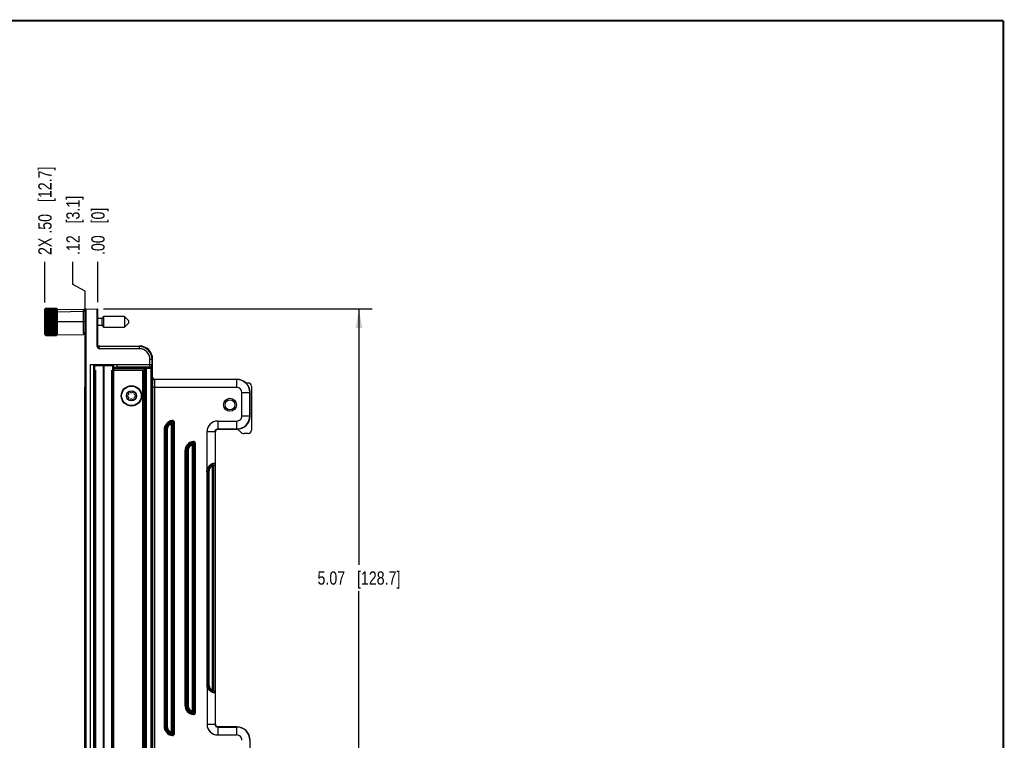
# Model space of a CAD drawing. Header units: inches. Extents: x 0.2 to 16.8, y 0.2 to 10.8.
# Tile 23 of 23: x 7.5 to 16.8, y 4 to 10.8. Entities that reach past the tile are written whole.
import ezdxf

# ---------------------------------------------------------------- set-up
doc = ezdxf.new("R2010")
doc.units = ezdxf.units.IN
doc.header["$LTSCALE"] = 0.935
doc.header["$MEASUREMENT"] = 0
doc.layers.get('0').update_dxf_attribs({"linetype": 'CONTINUOUS'})
doc.layers.add('DIMENSIONS', color=7, linetype='CONTINUOUS')
doc.styles.get("Standard").update_dxf_attribs({"font": 'txt', "width": 0.8})
doc.dimstyles.new('DIMSTYLE_1', dxfattribs={"dimtxt": 0.125, "dimasz": 0.18, "dimexe": 0.18, "dimexo": 0.0625, "dimgap": 0.09, "dimtad": 0, "dimtih": 1, "dimtoh": 1, "dimzin": 4, "dimdsep": 46, "dimtxsty": 'STANDARD', "dimblk": '_FILLED', "dimblk1": '_FILLED', "dimblk2": '_FILLED', "dimcen": 0.09, "dimadec": 0, "dimazin": 0, "dimtfac": 1, "dimtofl": 0, "dimtmove": 0, "dimatfit": 3, "dimldrblk": '_FILLED', "dimfxl": 1, "dimtolj": 1, "dimtzin": 4, "dimarcsym": 0})
doc.dimstyles.new('DIMSTYLE_2', dxfattribs={"dimtxt": 0.125, "dimasz": 0.18, "dimexe": 0.18, "dimexo": 0.0625, "dimgap": 0.09, "dimtad": 0, "dimtih": 1, "dimtoh": 1, "dimzin": 4, "dimdsep": 46, "dimtxsty": 'STANDARD', "dimblk": '_FILLED', "dimblk1": '_FILLED', "dimblk2": '_FILLED', "dimcen": 0.09, "dimadec": 0, "dimazin": 0, "dimtfac": 1, "dimtofl": 0, "dimtmove": 0, "dimatfit": 3, "dimldrblk": '_FILLED', "dimfxl": 1, "dimtolj": 1, "dimtzin": 4, "dimarcsym": 0})

# ---------------------------------------------------------------- blocks, each defined once
blk = doc.blocks.new('*D0')
at = {"layer": 'DIMENSIONS', "color": 2, "linetype": 'CONTINUOUS'}
for p, q in [((7.993, 8.2753), (7.993, 8.4912)), ((8.107, 8.213), (7.993, 8.2753)), ((8.107, 7.835), (8.107, 8.213))]:
    blk.add_line(p, q, dxfattribs=at)
at = {"layer": 'DIMENSIONS', "color": 2, "linetype": 'CONTINUOUS', "insert": (7.9305, 8.5537), "char_height": 0.125, "width": 0.925, "attachment_point": 1, "rotation": 90, "line_spacing_factor": 0.9}
blk.add_mtext('.12{\\Ftxt.shx;\\W1.000000;\\H0.125000; }[3.1]', dxfattribs=at)
blk = doc.blocks.new('_FILLED')
at = {"color": 0, "linetype": 'BYBLOCK'}
blk.add_solid([(0, 0), (-1, 0.174), (-1, -0.174)], dxfattribs=at)
blk = doc.blocks.new('*D1')
at = {"layer": 'DIMENSIONS', "color": 2, "linetype": 'CONTINUOUS'}
blk.add_line((8.228, 8.1096), (8.228, 8.4912), dxfattribs=at)
at = {"layer": 'DIMENSIONS', "color": 2, "linetype": 'CONTINUOUS', "insert": (8.1655, 8.5537), "char_height": 0.125, "width": 0.725, "attachment_point": 1, "rotation": 90, "line_spacing_factor": 0.9}
blk.add_mtext('.00{\\Ftxt.shx;\\W1.000000;\\H0.125000; }[0]', dxfattribs=at)
blk = doc.blocks.new('*D2')
at = {"layer": 'DIMENSIONS', "color": 2, "linetype": 'CONTINUOUS'}
blk.add_line((7.729, 8.1055), (7.729, 8.4912), dxfattribs=at)
at = {"layer": 'DIMENSIONS', "color": 2, "linetype": 'CONTINUOUS', "insert": (7.6665, 8.5537), "char_height": 0.125, "width": 1.325, "attachment_point": 1, "rotation": 90, "line_spacing_factor": 0.9}
blk.add_mtext('2X .50{\\Ftxt.shx;\\W1.000000;\\H0.125000; }[12.7]', dxfattribs=at)
blk = doc.blocks.new('*D3')
at = {"layer": 'DIMENSIONS', "color": 2, "linetype": 'CONTINUOUS'}
for p, q in [((8.2807, 8.0469), (10.8099, 8.0469)), ((10.6849, 8.0469), (10.6849, 5.6389)), ((10.6849, 2.9808), (10.6849, 5.3889)), ((8.2905, 2.9808), (10.8099, 2.9808))]:
    blk.add_line(p, q, dxfattribs=at)
at = {"layer": 'DIMENSIONS', "color": 2, "linetype": 'CONTINUOUS', "xscale": 0.18, "yscale": 0.18, "zscale": 0.18}
for p, rotation in [((10.6849, 8.0469), 90), ((10.6849, 2.9808), 270)]:
    blk.add_blockref('_FILLED', p, dxfattribs=dict(at, rotation=rotation))
at = {"layer": 'DIMENSIONS', "color": 2, "linetype": 'CONTINUOUS', "insert": (10.6849, 5.5764), "char_height": 0.125, "width": 1.225, "attachment_point": 2, "line_spacing_factor": 0.9}
blk.add_mtext('5.07{\\Ftxt.shx;\\W1.000000;\\H0.125000; }[128.7]', dxfattribs=at)

msp = doc.modelspace()

# ---------------------------------------------------------------- linework, layer by layer
at = {"color": 7, "linetype": 'CONTINUOUS'}
for p, q in [((7.7319, 8.046), (7.729, 8.0431)), ((7.729, 7.8068), (7.729, 8.0431)), ((7.732, 8.0067), (7.8441, 8.0067)), ((7.732, 7.9944), (7.8441, 7.9944)), ((7.732, 7.9808), (7.8441, 7.9808)), ((7.7397, 8.0537), (7.7393, 8.0533)), ((7.7397, 8.0537), (7.8364, 8.0537)), ((7.7397, 8.0529), (7.8364, 8.0529)), ((7.7397, 8.05), (7.8364, 8.05)), ((7.7397, 8.0449), (7.8364, 8.0449)), ((7.7397, 8.0378), (7.8364, 8.0378)), ((7.7397, 8.0288), (7.8364, 8.0288)), ((7.7397, 8.0179), (7.8364, 8.0179)), ((7.7397, 8.0055), (7.8364, 8.0055)), ((7.7397, 7.9917), (7.8364, 7.9917)), ((7.7397, 7.9768), (7.8364, 7.9768)), ((7.8368, 8.0533), (7.8364, 8.0537)), ((7.847, 8.0431), (7.8441, 8.046)), ((7.847, 8.0405), (8.1128, 8.0451)), ((7.847, 7.8048), (7.847, 8.0405)), ((8.103, 8.0351), (8.103, 7.8125)), ((8.1129, 8.0451), (8.228, 8.0471)), ((8.117, 2.9828), (8.117, 8.0452)), ((8.228, 7.6975), (8.228, 8.0471)), ((8.2801, 7.9738), (8.264, 7.9576)), ((8.2801, 7.9738), (8.2801, 7.8761)), ((8.4789, 7.9738), (8.2801, 7.9738)), ((8.4789, 7.9738), (8.4789, 7.8761)), ((8.5163, 7.9364), (8.4789, 7.9738)), ((7.732, 7.9663), (7.8441, 7.9663)), ((7.732, 7.9511), (7.8441, 7.9511)), ((7.732, 7.9355), (7.8441, 7.9355)), ((7.732, 7.9196), (7.8441, 7.9196)), ((7.732, 7.9039), (7.8441, 7.9039)), ((7.732, 7.8885), (7.8441, 7.8885)), ((7.7397, 7.961), (7.8364, 7.961)), ((7.7397, 7.9445), (7.8364, 7.9445)), ((7.7397, 7.9277), (7.8364, 7.9277)), ((7.7397, 7.9109), (7.8364, 7.9109)), ((7.7397, 7.8943), (7.8364, 7.8943)), ((8.264, 7.9576), (8.228, 7.9576)), ((8.228, 7.8923), (8.264, 7.8923)), ((8.264, 7.9576), (8.264, 7.8923)), ((8.264, 7.8923), (8.2801, 7.8761)), ((8.4789, 7.8761), (8.5163, 7.9135)), ((8.5163, 7.9364), (8.5163, 7.9135)), ((7.729, 7.8068), (7.737, 7.7989)), ((7.732, 7.8738), (7.8441, 7.8738)), ((7.732, 7.8599), (7.8441, 7.8599)), ((7.732, 7.8471), (7.8441, 7.8471)), ((7.732, 7.8357), (7.8441, 7.8357)), ((7.7389, 7.797), (7.7397, 7.7962)), ((7.7397, 7.8783), (7.8364, 7.8783)), ((7.7397, 7.863), (7.8364, 7.863)), ((7.7397, 7.8488), (7.8364, 7.8488)), ((7.7397, 7.8359), (7.8364, 7.8359)), ((7.7397, 7.8245), (7.8364, 7.8245)), ((7.7397, 7.8149), (7.8364, 7.8149)), ((7.7397, 7.8071), (7.8364, 7.8071)), ((7.7397, 7.8013), (7.8364, 7.8013)), ((7.8364, 7.7977), (7.7397, 7.7977)), ((7.7397, 7.7962), (7.8364, 7.7962)), ((7.8364, 7.7962), (7.8371, 7.797)), ((7.8391, 7.7989), (7.847, 7.8068)), ((7.847, 7.8048), (8.117, 7.8025)), ((8.107, 3.2355), (8.107, 7.7925)), ((8.107, 7.7925), (8.117, 7.7925)), ((8.2801, 7.8761), (8.4789, 7.8761)), ((8.2442, 7.6975), (8.2282, 7.6975)), ((8.2454, 7.6975), (8.618, 7.6975)), ((8.107, 7.6704), (8.117, 7.6704)), ((8.107, 7.5315), (8.117, 7.5315)), ((8.1574, 3.5034), (8.1574, 7.5246)), ((8.1574, 7.5246), (8.158, 7.524)), ((8.1574, 7.5246), (8.4086, 7.5246)), ((8.158, 3.504), (8.158, 7.524)), ((8.158, 7.524), (8.408, 7.524)), ((8.189, 3.514), (8.189, 7.514)), ((8.189, 7.514), (8.377, 7.514)), ((8.377, 3.514), (8.377, 7.514)), ((8.408, 7.524), (8.4086, 7.5246)), ((8.408, 7.4994), (8.408, 7.524)), ((8.4086, 7.5197), (8.4086, 7.5246)), ((8.743, 7.404), (8.743, 7.5725)), ((8.377, 7.4994), (8.408, 7.4994)), ((8.377, 7.4715), (8.658, 7.4715)), ((8.408, 7.4994), (8.4083, 7.4997)), ((8.658, 7.4715), (8.658, 3.5565)), ((8.763, 7.384), (9.536, 7.384)), ((9.643, 7.349), (9.6223, 7.349)), ((8.103, 7.3115), (8.107, 7.3115)), ((8.103, 3.7165), (8.103, 7.3114)), ((9.661, 7.0389), (9.661, 7.259)), ((9.673, 7.319), (9.673, 6.9039)), ((9.333, 4.139), (9.333, 6.889)), ((9.358, 6.914), (9.536, 6.914)), ((9.5684, 6.8886), (9.5422, 6.9148)), ((9.643, 6.874), (9.6037, 6.874)), ((9.253, 6.514), (9.253, 4.514)), ((9.536, 4.114), (9.358, 4.114)), ((9.661, 3.769), (9.661, 3.989))]:
    msp.add_line(p, q, dxfattribs=at)
at = {"color": 9, "linetype": 'CONTINUOUS'}
for p, q in [((7.847, 8.0205), (8.0931, 8.0248)), ((8.0931, 8.0248), (8.0932, 8.0317)), ((8.0931, 7.821), (8.0931, 8.0248)), ((8.103, 8.0248), (8.0931, 8.0248)), ((8.0987, 8.0409), (8.1022, 8.0428)), ((8.1129, 8.0451), (8.1129, 7.8025)), ((8.2182, 8.0469), (8.2182, 7.6998)), ((8.103, 7.925), (7.847, 7.925)), ((8.107, 7.7725), (8.117, 7.7725)), ((8.2262, 7.6998), (8.2182, 7.6998)), ((8.228, 7.6998), (8.2262, 7.6998)), ((8.2384, 7.6916), (8.2442, 7.6975)), ((8.618, 7.6717), (8.618, 7.6975)), ((8.107, 7.6904), (8.117, 7.6904)), ((8.618, 7.6717), (8.2379, 7.6717)), ((8.618, 7.6916), (8.2384, 7.6916)), ((8.107, 7.5115), (8.117, 7.5115)), ((8.198, 3.514), (8.198, 7.514)), ((8.2799, 3.514), (8.2799, 7.514)), ((8.2862, 3.514), (8.2862, 7.514)), ((8.3681, 3.514), (8.3681, 7.514)), ((8.7372, 7.5197), (8.4086, 7.5197)), ((8.7172, 7.4997), (8.7172, 7.5725)), ((8.7172, 7.5725), (8.7372, 7.5725)), ((8.7372, 7.5197), (8.7372, 7.5725)), ((8.7375, 7.5194), (8.7372, 7.5197)), ((8.7394, 7.5725), (8.743, 7.5725)), ((8.208, 3.5565), (8.208, 7.4715)), ((8.358, 3.5565), (8.358, 7.4715)), ((8.6632, 7.4961), (8.377, 7.4961)), ((8.377, 7.4861), (8.6732, 7.4861)), ((8.7172, 7.4997), (8.4083, 7.4997)), ((8.648, 7.4715), (8.648, 3.5565)), ((8.6662, 7.4991), (8.6632, 7.4961)), ((8.6632, 7.4961), (8.6632, 3.5318)), ((8.6762, 7.4891), (8.6732, 7.4861)), ((8.6732, 7.4861), (8.6732, 3.5418)), ((8.6762, 3.5388), (8.6762, 7.4891)), ((8.6862, 3.5285), (8.6862, 7.4994)), ((8.6862, 7.4994), (8.7175, 7.4994)), ((8.6862, 7.4894), (8.7278, 7.4894)), ((8.7175, 7.4994), (8.7172, 7.4997)), ((8.7278, 3.5385), (8.7278, 7.4894)), ((8.7278, 7.4894), (8.7378, 7.4894)), ((8.7378, 3.5385), (8.7378, 7.4894)), ((8.743, 7.404), (8.7422, 7.4014)), ((8.763, 7.384), (8.7622, 7.3814)), ((9.536, 7.3814), (8.7622, 7.3814)), ((9.536, 7.3065), (9.536, 7.384)), ((8.7406, 7.3065), (8.7406, 3.7214)), ((9.536, 7.3065), (8.7406, 7.3065)), ((8.7606, 7.3065), (8.7606, 3.7214)), ((9.5836, 7.0414), (9.5836, 7.259)), ((9.5836, 7.259), (9.661, 7.259)), ((9.6585, 7.0414), (9.6585, 7.259)), ((8.9203, 6.9647), (8.9171, 6.9742)), ((8.9203, 4.0632), (8.9203, 6.9647)), ((8.9203, 6.9647), (8.9303, 6.9647)), ((8.9262, 6.9958), (8.9277, 6.9859)), ((8.9303, 4.0632), (8.9303, 6.9647)), ((8.9392, 4.0519), (8.9392, 6.976)), ((8.9492, 6.976), (8.9392, 6.976)), ((8.9492, 4.0519), (8.9492, 6.976)), ((9.3554, 6.9914), (9.3554, 6.9165)), ((9.3554, 6.9914), (9.5336, 6.9914)), ((9.5336, 6.9914), (9.5336, 6.9165)), ((9.5836, 7.0414), (9.6585, 7.0414)), ((9.6585, 7.0414), (9.661, 7.0388)), ((8.8502, 6.9073), (8.8502, 4.1206)), ((8.8502, 6.9073), (8.8791, 6.9073)), ((8.8602, 6.9073), (8.8602, 4.1206)), ((8.8691, 6.9073), (8.8691, 4.1206)), ((8.8791, 6.9073), (8.8791, 4.1206)), ((9.2556, 6.534), (9.2556, 6.8916)), ((9.2556, 6.8916), (9.3305, 6.8916)), ((9.3305, 6.8916), (9.3305, 6.5866)), ((9.3305, 6.8916), (9.333, 6.889)), ((9.3554, 6.9165), (9.358, 6.914)), ((9.3554, 6.9165), (9.5336, 6.9165)), ((9.5336, 6.9165), (9.5362, 6.914)), ((9.117, 6.7681), (9.1138, 6.7775)), ((9.117, 4.2599), (9.117, 6.7681)), ((9.117, 6.7681), (9.1269, 6.7681)), ((9.1229, 6.7991), (9.1244, 6.7892)), ((9.1269, 4.2599), (9.1269, 6.7681)), ((9.1359, 4.2486), (9.1359, 6.7794)), ((9.1458, 6.7794), (9.1359, 6.7794)), ((9.1458, 4.2486), (9.1458, 6.7794)), ((9.0469, 6.7106), (9.0469, 4.3173)), ((9.0469, 6.7106), (9.0758, 6.7106)), ((9.0569, 6.7106), (9.0569, 4.3173)), ((9.0658, 6.7106), (9.0658, 4.3173)), ((9.0758, 6.7106), (9.0758, 4.3173)), ((9.2724, 6.514), (9.253, 6.514)), ((9.2624, 6.514), (9.2624, 4.514)), ((9.2724, 6.514), (9.2724, 4.514)), ((9.3073, 6.5689), (9.3031, 6.5779)), ((9.3073, 4.4591), (9.3073, 6.5689)), ((9.3073, 6.5689), (9.3173, 6.5689)), ((9.3173, 4.4591), (9.3173, 6.5689)), ((9.253, 4.514), (9.2724, 4.514)), ((9.2556, 4.494), (9.2556, 4.1364)), ((9.3073, 4.4591), (9.3031, 4.45)), ((9.3073, 4.4591), (9.3173, 4.4591)), ((9.3305, 4.4413), (9.3305, 4.1364)), ((9.0469, 4.3173), (9.0758, 4.3173)), ((9.117, 4.2599), (9.1138, 4.2504)), ((9.117, 4.2599), (9.1269, 4.2599)), ((9.1229, 4.2288), (9.1244, 4.2387)), ((9.1458, 4.2486), (9.1359, 4.2486)), ((8.8502, 4.1206), (8.8791, 4.1206)), ((9.3305, 4.1364), (9.2556, 4.1364)), ((9.333, 4.1389), (9.3305, 4.1364)), ((9.358, 4.114), (9.3554, 4.1114)), ((9.3554, 4.1114), (9.3554, 4.0365)), ((9.3554, 4.1114), (9.5336, 4.1114)), ((9.5362, 4.114), (9.5336, 4.1114)), ((9.5336, 4.1114), (9.5336, 4.0365)), ((8.9203, 4.0632), (8.9171, 4.0538)), ((8.9203, 4.0632), (8.9303, 4.0632)), ((8.9262, 4.0322), (8.9277, 4.042)), ((8.9492, 4.0519), (8.9392, 4.0519)), ((9.3554, 4.0365), (9.5336, 4.0365)), ((9.661, 3.9891), (9.6585, 3.9866))]:
    msp.add_line(p, q, dxfattribs=at)
at = {"color": 7, "linetype": 'CONTINUOUS', "const_width": 0.02}
for points in [[(16.75, 10.7586), (0.25, 10.7586)], [(16.75, 0.2586), (16.75, 10.7586)]]:
    msp.add_lwpolyline(points, dxfattribs=at)
at = {"color": 7, "linetype": 'CONTINUOUS'}
for centre, radius in [((8.543, 7.2285), 0.0961), ((8.543, 7.2285), 0.047), ((9.471, 7.144), 0.0612), ((9.471, 7.144), 0.047)]:
    msp.add_circle(centre, radius, dxfattribs=at)
at = {"color": 9, "linetype": 'CONTINUOUS'}
msp.add_circle((8.543, 7.2285), 0.0921, dxfattribs=at)
at = {"color": 7, "linetype": 'CONTINUOUS'}
for centre, radius, start, end in [((7.9931, 7.823), 0.3422, 137.78161, 139.72705), ((7.929, 7.8382), 0.2863, 131.79536, 133.4819), ((7.9519, 7.836), 0.304, 134.99557, 136.33459), ((7.9047, 7.8244), 0.2796, 126.18582, 128.15595), ((8.0222, 7.8162), 0.3667, 140.38498, 142.3008), ((7.8799, 7.7978), 0.2841, 119.58407, 121.3764), ((8.0417, 7.8112), 0.3819, 142.27433, 144.19422), ((7.8605, 7.7314), 0.3294, 111.51748, 112.95685), ((8.0614, 7.8005), 0.3998, 143.58917, 145.4812), ((7.8477, 7.5242), 0.516, 102.08771, 102.95904), ((8.0743, 7.789), 0.4117, 144.38081, 146.25421), ((7.8425, 4.6428), 3.3767, 91.74467, 91.8747), ((8.0796, 7.7771), 0.4166, 144.69078, 146.55651), ((7.8451, 8.6914), 0.694, 260.619, 261.2594), ((8.077, 7.7652), 0.4141, 144.53514, 146.40475), ((7.8555, 8.337), 0.3642, 250.18387, 251.4596), ((8.0665, 7.7534), 0.4045, 143.90584, 145.79059), ((7.8728, 8.2372), 0.2925, 241.21842, 242.91655), ((8.0489, 7.7418), 0.3884, 142.77003, 144.67987), ((7.9763, 7.8116), 0.3385, 134.44253, 134.99587), ((7.9655, 7.7977), 0.3408, 131.50523, 131.83371), ((7.6105, 7.7977), 0.3408, 48.16629, 48.49477), ((7.5926, 7.8315), 0.3293, 40.23496, 42.25637), ((7.5642, 7.8244), 0.3535, 37.66333, 39.65089), ((7.6635, 7.8141), 0.2925, 51.88755, 53.77068), ((7.5343, 7.8112), 0.3819, 35.80578, 37.72567), ((7.6889, 7.7856), 0.2984, 58.66639, 60.37314), ((7.5146, 7.8005), 0.3998, 34.5188, 36.41083), ((7.7088, 7.7147), 0.3474, 67.08034, 68.44533), ((7.7219, 7.495), 0.5459, 77.06486, 77.88839), ((7.5017, 7.789), 0.4117, 33.74579, 35.61919), ((7.7272, 4.4412), 3.5784, 88.12896, 88.25167), ((7.4964, 7.7771), 0.4166, 33.44349, 35.30922), ((7.7245, 8.7317), 0.7348, 278.75839, 279.36321), ((7.4991, 7.7652), 0.4141, 33.59525, 35.46486), ((7.7139, 8.3562), 0.3845, 288.57409, 289.78245), ((7.5096, 7.7534), 0.4045, 34.20941, 36.09416), ((7.6961, 8.2506), 0.3076, 297.12514, 298.7399), ((7.5271, 7.7418), 0.3884, 35.32013, 37.22997), ((7.5997, 7.8116), 0.3385, 45.00413, 45.55747), ((7.6405, 7.8311), 0.2959, 46.54544, 48.17729), ((7.6307, 7.8425), 0.2948, 43.6444, 45.02543), ((8.113, 8.0351), 0.01, 90.49998, 180), ((7.896, 8.1914), 0.2785, 233.9095, 235.83652), ((8.031, 7.7257), 0.3745, 141.08589, 142.99112), ((7.9235, 8.1648), 0.2869, 228.1357, 230.15815), ((8.003, 7.7134), 0.3504, 138.72606, 140.66263), ((7.9533, 8.1466), 0.3059, 223.65834, 225.69918), ((7.9725, 7.6996), 0.326, 135.58003, 137.53817), ((7.9834, 8.1324), 0.3293, 220.23502, 222.25632), ((7.9416, 7.6825), 0.3049, 131.48079, 133.43171), ((8.0119, 8.1199), 0.3535, 217.6634, 219.65082), ((7.9125, 7.6584), 0.2925, 126.22936, 128.11242), ((8.0417, 8.112), 0.3819, 215.80578, 217.72567), ((7.6724, 8.2022), 0.2917, 304.20719, 306.04679), ((7.5555, 7.7339), 0.3612, 36.9737, 38.94929), ((7.6443, 8.1743), 0.2995, 309.88445, 311.82171), ((7.583, 7.7218), 0.3374, 39.3002, 41.31111), ((7.6138, 8.1555), 0.3184, 314.34113, 316.30134), ((7.6128, 7.7083), 0.3133, 42.42231, 44.45949), ((7.583, 8.1408), 0.3422, 317.78158, 319.72709), ((7.6429, 7.6917), 0.2923, 46.52636, 48.56114), ((7.5539, 8.1282), 0.3667, 320.38494, 322.30084), ((7.6713, 7.6687), 0.2796, 51.84399, 53.81424), ((7.5343, 8.112), 0.3819, 322.27433, 324.19422), ((7.8872, 7.6189), 0.2984, 119.6269, 121.33357), ((8.0614, 8.1003), 0.3998, 214.5188, 216.41083), ((7.8673, 7.5399), 0.3474, 111.55467, 112.91966), ((8.0743, 8.0886), 0.4117, 213.74579, 215.61919), ((7.8542, 7.3151), 0.5459, 102.11161, 102.93514), ((8.0796, 8.0767), 0.4166, 213.44349, 215.30922), ((7.8488, 4.2592), 3.5784, 91.74833, 91.87104), ((8.077, 8.0648), 0.4141, 213.59525, 215.46486), ((7.8515, 8.5507), 0.7348, 260.63678, 261.24163), ((8.0665, 8.0531), 0.4045, 214.20941, 216.09416), ((7.8621, 8.1794), 0.3845, 250.21753, 251.42594), ((8.0489, 8.0421), 0.3884, 215.32013, 217.22997), ((7.8799, 8.0809), 0.3076, 241.26008, 242.87489), ((8.0205, 8.0284), 0.3611, 216.97366, 218.94933), ((7.9931, 8.0204), 0.3374, 219.30017, 221.31114), ((7.9036, 8.0426), 0.2917, 233.95319, 235.79283), ((7.961, 8.0135), 0.3102, 222.41814, 224.28154), ((7.9317, 8.0275), 0.2995, 228.17828, 230.11557), ((7.6961, 7.6312), 0.2841, 58.62354, 60.41599), ((7.5146, 8.1003), 0.3998, 323.58917, 325.4812), ((7.7156, 7.5566), 0.3294, 67.04316, 68.48251), ((7.5017, 8.0886), 0.4117, 324.38081, 326.25421), ((7.7283, 7.3443), 0.516, 77.04096, 77.91229), ((7.4964, 8.0767), 0.4166, 324.69078, 326.55651), ((7.7336, 4.4609), 3.3766, 88.1253, 88.25533), ((7.4991, 8.0648), 0.4141, 324.53514, 326.40475), ((7.7309, 8.5105), 0.694, 278.74062, 279.38098), ((7.5096, 8.0531), 0.4045, 323.90584, 325.79059), ((7.5271, 8.0421), 0.3884, 322.77003, 324.67987), ((7.7206, 8.1602), 0.3643, 288.54044, 289.81609), ((7.545, 8.0366), 0.3745, 321.08591, 322.9911), ((7.7032, 8.0676), 0.2925, 297.08349, 298.78154), ((7.5731, 8.0288), 0.3504, 318.72607, 320.66261), ((7.68, 8.0318), 0.2785, 304.16352, 306.09047), ((7.6535, 8.017), 0.2856, 309.83713, 311.86902), ((7.6072, 8.0209), 0.3209, 315.74974, 317.55058), ((8.113, 7.8125), 0.01, 180, 269.5), ((8.2448, 8.2704), 0.5729, 269.93714, 270.06313), ((8.618, 7.5725), 0.125, 0, 90), ((8.6139, 7.5715), 0.1236, 4.73975, 13.81418), ((8.6215, 7.5733), 0.1179, 8.72677, 13.55703), ((8.6127, 7.5714), 0.1248, 0.50634, 4.73831), ((8.6222, 7.5734), 0.1173, 4.03145, 8.72062), ((8.6228, 7.5735), 0.1166, 359.49959, 4.02871), ((8.763, 7.404), 0.02, 202.48017, 270.00731), ((9.536, 7.259), 0.125, 0, 90), ((8.113, 7.3114), 0.01, 128.15043, 180), ((8.5044, 7.2285), 0.00748, 90.72279, 269.27721), ((8.5042, 7.2509), 0.015, 270.72279, 29.27721), ((8.5237, 7.2619), 0.00748, 30.72279, 209.27721), ((8.543, 7.2733), 0.015, 210.72279, 329.27721), ((8.5623, 7.2619), 0.00748, 330.72279, 149.27721), ((8.5819, 7.2509), 0.015, 150.72279, 269.27721), ((8.5816, 7.2285), 0.00748, 270.72279, 89.27721), ((8.5042, 7.206), 0.015, 330.72279, 89.27721), ((8.5237, 7.1951), 0.00748, 150.72279, 329.27721), ((8.543, 7.1836), 0.015, 30.72279, 149.27721), ((8.5623, 7.1951), 0.00748, 210.72279, 29.27721), ((8.5819, 7.206), 0.015, 90.72279, 209.27721), ((9.5361, 7.0389), 0.1249, 270.04226, 359.95774), ((9.358, 6.889), 0.025, 90.04191, 179.95809), ((9.333, 4.514), 0.08, 180, 194.4729), ((9.358, 4.1389), 0.025, 179.97206, 270.02794), ((9.5361, 3.989), 0.1249, 359.97242, 90.02758)]:
    msp.add_arc(centre, radius, start, end, dxfattribs=at)
at = {"color": 9, "linetype": 'CONTINUOUS'}
for centre, radius, start, end in [((8.2384, 7.7017), 0.01, 204.73087, 269.97296), ((8.618, 7.5725), 0.1192, 0, 90), ((8.618, 7.5725), 0.0992, 0, 90), ((8.7172, 7.5197), 0.02, 270.02094, 359.97906), ((8.7175, 7.5194), 0.02, 270.02131, 359.97918), ((8.6632, 7.4861), 0.0101, 76.57708, 89.90921), ((8.6632, 7.4861), 0.01, 0.01638, 76.57624), ((8.6661, 7.4891), 0.01, 0.02094, 89.97906), ((8.7622, 7.4014), 0.02, 180.09934, 269.97535), ((9.536, 7.259), 0.1224, 0, 90), ((9.536, 7.259), 0.0475, 0, 90), ((8.9397, 6.9073), 0.0895, 98.6731, 180), ((8.9397, 6.9073), 0.0795, 98.6731, 180), ((8.9397, 6.9073), 0.0706, 108.66395, 180), ((8.9397, 6.9073), 0.0606, 108.66395, 180), ((8.9203, 6.9647), 0.01, 0.28761, 108.37634), ((8.9292, 6.976), 0.02, 359.95113, 98.72115), ((9.3554, 6.8916), 0.0998, 89.96922, 180.03095), ((9.5334, 7.0416), 0.125, 270.10085, 359.89915), ((9.5337, 7.0413), 0.0499, 269.96935, 0.03055), ((9.1364, 6.7106), 0.0895, 98.6731, 180), ((9.1364, 6.7106), 0.0795, 98.6731, 180), ((9.1364, 6.7106), 0.0706, 108.66395, 180), ((9.1364, 6.7106), 0.0606, 108.66395, 180), ((9.1169, 6.768), 0.01, 0.28761, 108.37634), ((9.1259, 6.7794), 0.02, 359.95113, 98.72115), ((9.333, 6.514), 0.0706, 115.07382, 180), ((9.333, 6.514), 0.0606, 115.07382, 180), ((9.333, 4.514), 0.0706, 180, 244.92618), ((9.333, 4.514), 0.0606, 180, 244.92618), ((9.1364, 4.3173), 0.0895, 180, 261.3269), ((9.1364, 4.3173), 0.0795, 180, 261.3269), ((9.1364, 4.3173), 0.0706, 180, 251.33605), ((9.1364, 4.3173), 0.0606, 180, 251.33605), ((9.1169, 4.2599), 0.01, 251.62366, 359.7124), ((9.1259, 4.2486), 0.02, 261.28076, 0.04612), ((8.9397, 4.1206), 0.0895, 180, 261.3269), ((8.9397, 4.1206), 0.0795, 180, 261.3269), ((8.9397, 4.1206), 0.0706, 180, 251.33605), ((8.9397, 4.1206), 0.0606, 180, 251.33605), ((9.3554, 4.1363), 0.0998, 179.968, 270.03168), ((9.5334, 3.9864), 0.125, 0.10085, 89.89915), ((8.9203, 4.0633), 0.01, 251.62366, 359.7124), ((8.9292, 4.0519), 0.02, 261.28076, 0.04612), ((9.5337, 3.9866), 0.0499, 359.96936, 90.03064)]:
    msp.add_arc(centre, radius, start, end, dxfattribs=at)
at = {"color": 7, "linetype": 'CONTINUOUS'}
for centre, major_axis, ratio, start_param, end_param in [((8.4083, 7.5197), (0, 0.02), 0.017455, -3.124139, -1.570796), ((8.7384, 7.601), (0, 0.0631), 0.017455, 2.039611, 4.243575), ((9.643, 7.3189), (-0.0212, -0.0212), 0.998783, 2.356803, 3.926382), ((9.6037, 6.924), (0.0191, 0.0462), 0.999286, 2.749146, 3.534039), ((9.643, 6.904), (-0.0212, 0.0212), 0.998783, 2.356803, 3.926382)]:
    msp.add_ellipse(centre, major_axis=major_axis, ratio=ratio, start_param=start_param, end_param=end_param, dxfattribs=at)
at = {"color": 9, "linetype": 'CONTINUOUS'}
for points, knots in [([(8.0932, 8.0317), (8.0932, 8.0322), (8.0933, 8.0332), (8.0938, 8.035), (8.0948, 8.0371), (8.0966, 8.0392), (8.098, 8.0404), (8.0987, 8.0409)], [0, 0, 0, 0, 0.135603, 0.267304, 0.519852, 0.762908, 1, 1, 1, 1]), ([(8.103, 8.0351), (8.103, 8.035), (8.103, 8.0348), (8.1028, 8.0344), (8.1026, 8.0341), (8.1021, 8.0336), (8.1013, 8.0331), (8.1001, 8.0326), (8.0986, 8.0322), (8.0969, 8.0319), (8.0951, 8.0317), (8.0938, 8.0317), (8.0932, 8.0317)], [0, 0, 0, 0, 0.030394, 0.063018, 0.099376, 0.140436, 0.238528, 0.358813, 0.499321, 0.656845, 0.826001, 1, 1, 1, 1]), ([(8.1022, 8.0428), (8.1027, 8.0431), (8.1049, 8.0439), (8.1071, 8.0445), (8.1089, 8.0448)], [0, 0, 0, 0, 0.251548, 1, 1, 1, 1]), ([(8.0982, 7.8087), (8.0975, 7.8094), (8.0961, 7.8111), (8.0945, 7.814), (8.0934, 7.8173), (8.0931, 7.8198), (8.0931, 7.821)], [0, 0, 0, 0, 0.230726, 0.471327, 0.725899, 1, 1, 1, 1]), ([(8.103, 7.8125), (8.103, 7.8131), (8.1029, 7.8142), (8.1023, 7.8158), (8.1014, 7.8173), (8.1002, 7.8185), (8.0986, 7.8196), (8.0969, 7.8204), (8.095, 7.8209), (8.0938, 7.821), (8.0931, 7.821)], [0, 0, 0, 0, 0.114386, 0.231245, 0.350965, 0.474152, 0.601258, 0.732247, 0.865917, 1, 1, 1, 1]), ([(8.1129, 7.8025), (8.1116, 7.8025), (8.1089, 7.8028), (8.105, 7.8039), (8.1013, 7.8059), (8.0992, 7.8077), (8.0982, 7.8087)], [0, 0, 0, 0, 0.24473, 0.4914, 0.742159, 1, 1, 1, 1]), ([(8.2182, 7.6998), (8.2182, 7.6983), (8.2185, 7.6953), (8.2198, 7.691), (8.2217, 7.687), (8.2252, 7.682), (8.2306, 7.6768), (8.2354, 7.6734), (8.2379, 7.6717)], [0, 0, 0, 0, 0.125035, 0.250465, 0.375647, 0.500789, 0.750423, 1, 1, 1, 1]), ([(8.2284, 7.6975), (8.2284, 7.6971), (8.2287, 7.6955), (8.2292, 7.6939), (8.2296, 7.6928)], [0, 0, 0, 0, 0.252932, 1, 1, 1, 1]), ([(8.2296, 7.6928), (8.2299, 7.6919), (8.2306, 7.6902), (8.2317, 7.6877), (8.2327, 7.6852), (8.2338, 7.6826), (8.2348, 7.68), (8.2359, 7.6773), (8.2369, 7.6745), (8.2376, 7.6726), (8.2379, 7.6716)], [0, 0, 0, 0, 0.119865, 0.239165, 0.359599, 0.482234, 0.607861, 0.73683, 0.867994, 1, 1, 1, 1]), ([(8.2379, 7.6717), (8.2379, 7.6723), (8.2379, 7.6736), (8.2379, 7.6755), (8.2379, 7.6774), (8.2379, 7.6792), (8.2379, 7.6809), (8.2379, 7.6826), (8.238, 7.6842), (8.238, 7.6856), (8.238, 7.6869), (8.2381, 7.6881), (8.2381, 7.6891), (8.2382, 7.69), (8.2382, 7.6906), (8.2382, 7.691), (8.2383, 7.6912), (8.2383, 7.6914), (8.2383, 7.6915), (8.2383, 7.6916), (8.2384, 7.6916), (8.2384, 7.6916)], [0, 0, 0, 0, 0.096775, 0.192645, 0.286702, 0.378071, 0.46589, 0.549335, 0.62762, 0.70001, 0.765823, 0.824439, 0.875311, 0.917956, 0.951983, 0.965666, 0.977081, 0.986209, 0.993047, 0.997609, 1, 1, 1, 1]), ([(8.6762, 7.4891), (8.6762, 7.4891), (8.6762, 7.4891), (8.6762, 7.4891), (8.6763, 7.4891), (8.6764, 7.4892), (8.6767, 7.4892), (8.677, 7.4892), (8.6774, 7.4893), (8.6779, 7.4893), (8.6785, 7.4893), (8.6792, 7.4893), (8.6799, 7.4894), (8.681, 7.4894), (8.6824, 7.4894), (8.6842, 7.4894), (8.6855, 7.4894), (8.6862, 7.4894)], [0, 0, 0, 0, 0.002632, 0.007309, 0.014211, 0.023377, 0.048481, 0.082468, 0.125048, 0.175839, 0.234373, 0.300109, 0.372436, 0.450674, 0.621895, 0.80732, 1, 1, 1, 1]), ([(8.7175, 7.4994), (8.7175, 7.4994), (8.7175, 7.4994), (8.7176, 7.4994), (8.7178, 7.4993), (8.7181, 7.4993), (8.7184, 7.4992), (8.7187, 7.499), (8.7193, 7.4989), (8.7199, 7.4986), (8.7208, 7.4982), (8.7219, 7.4976), (8.7233, 7.4967), (8.7249, 7.4954), (8.7261, 7.494), (8.7269, 7.4928), (8.7273, 7.4917), (8.7277, 7.4906), (8.7278, 7.4898), (8.7278, 7.4894)], [0, 0, 0, 0, 0.002142, 0.006471, 0.020395, 0.039392, 0.061986, 0.086987, 0.113697, 0.170509, 0.230316, 0.292223, 0.420855, 0.555534, 0.696802, 0.770214, 0.845361, 0.922306, 1, 1, 1, 1]), ([(8.7622, 7.3814), (8.7621, 7.3813), (8.7621, 7.3811), (8.762, 7.3806), (8.7619, 7.38), (8.7618, 7.3793), (8.7618, 7.3783), (8.7617, 7.3768), (8.7615, 7.3744), (8.7614, 7.3711), (8.7613, 7.3673), (8.7611, 7.3629), (8.761, 7.358), (8.7609, 7.3526), (8.7608, 7.3447), (8.7607, 7.334), (8.7606, 7.3205), (8.7606, 7.3112), (8.7606, 7.3065)], [0, 0, 0, 0, 0.003756, 0.009703, 0.017852, 0.028193, 0.040709, 0.055382, 0.091054, 0.13487, 0.186471, 0.245387, 0.311083, 0.382991, 0.460438, 0.62912, 0.811239, 1, 1, 1, 1]), ([(8.9277, 6.9859), (8.9268, 6.985), (8.9232, 6.9812), (8.9197, 6.9773), (8.9171, 6.9742)], [0, 0, 0, 0, 0.238131, 1, 1, 1, 1]), ([(8.9392, 6.976), (8.9392, 6.9767), (8.939, 6.9782), (8.9384, 6.9802), (8.9373, 6.9821), (8.9358, 6.9837), (8.934, 6.9849), (8.932, 6.9857), (8.9299, 6.9861), (8.9284, 6.986), (8.9277, 6.9859)], [0, 0, 0, 0, 0.124859, 0.249796, 0.37482, 0.49991, 0.625014, 0.750081, 0.875074, 1, 1, 1, 1]), ([(8.9392, 6.976), (8.9384, 6.9751), (8.9354, 6.9715), (8.9324, 6.9677), (8.9303, 6.9647)], [0, 0, 0, 0, 0.240251, 1, 1, 1, 1]), ([(9.3305, 6.8916), (9.3304, 6.8932), (9.3307, 6.8965), (9.3321, 6.9012), (9.3344, 6.9056), (9.337, 6.9088), (9.3395, 6.911), (9.3421, 6.9129), (9.3458, 6.9149), (9.3505, 6.9163), (9.3538, 6.9165), (9.3554, 6.9165)], [0, 0, 0, 0, 0.124286, 0.249191, 0.374426, 0.499925, 0.562769, 0.625582, 0.750821, 0.875723, 1, 1, 1, 1]), ([(9.1244, 6.7892), (9.1235, 6.7883), (9.1198, 6.7845), (9.1163, 6.7806), (9.1138, 6.7775)], [0, 0, 0, 0, 0.238131, 1, 1, 1, 1]), ([(9.1359, 6.7794), (9.1359, 6.7801), (9.1357, 6.7815), (9.135, 6.7836), (9.1339, 6.7854), (9.1325, 6.787), (9.1307, 6.7882), (9.1287, 6.789), (9.1265, 6.7894), (9.1251, 6.7893), (9.1244, 6.7892)], [0, 0, 0, 0, 0.124859, 0.249796, 0.37482, 0.49991, 0.625014, 0.750081, 0.875074, 1, 1, 1, 1]), ([(9.1359, 6.7794), (9.1351, 6.7785), (9.132, 6.7748), (9.1291, 6.771), (9.1269, 6.7681)], [0, 0, 0, 0, 0.240251, 1, 1, 1, 1]), ([(9.3031, 6.5779), (9.3042, 6.5794), (9.3084, 6.5849), (9.3129, 6.5902), (9.3163, 6.5939)], [0, 0, 0, 0, 0.268926, 1, 1, 1, 1]), ([(9.3173, 6.5689), (9.3184, 6.5705), (9.3225, 6.5767), (9.327, 6.5825), (9.3305, 6.5866)], [0, 0, 0, 0, 0.268142, 1, 1, 1, 1]), ([(9.3173, 6.5689), (9.3173, 6.5705), (9.3164, 6.5739), (9.3129, 6.5776), (9.308, 6.5792), (9.3046, 6.5786), (9.3031, 6.5779)], [0, 0, 0, 0, 0.249761, 0.5, 0.750239, 1, 1, 1, 1]), ([(9.3031, 4.45), (9.3046, 4.4493), (9.308, 4.4487), (9.3129, 4.4503), (9.3164, 4.4541), (9.3173, 4.4574), (9.3173, 4.4591)], [0, 0, 0, 0, 0.249761, 0.5, 0.750239, 1, 1, 1, 1]), ([(9.3163, 4.4341), (9.3152, 4.4352), (9.3106, 4.4404), (9.3062, 4.4458), (9.3031, 4.45)], [0, 0, 0, 0, 0.233536, 1, 1, 1, 1]), ([(9.3305, 4.4413), (9.3293, 4.4426), (9.3247, 4.4483), (9.3204, 4.4543), (9.3173, 4.4591)], [0, 0, 0, 0, 0.234573, 1, 1, 1, 1]), ([(9.1138, 4.2504), (9.1147, 4.2494), (9.1181, 4.2453), (9.1217, 4.2415), (9.1244, 4.2387)], [0, 0, 0, 0, 0.26318, 1, 1, 1, 1]), ([(9.1244, 4.2387), (9.1251, 4.2386), (9.1265, 4.2385), (9.1287, 4.2389), (9.1307, 4.2397), (9.1324, 4.2409), (9.1339, 4.2425), (9.135, 4.2444), (9.1357, 4.2464), (9.1359, 4.2479), (9.1359, 4.2486)], [0, 0, 0, 0, 0.124872, 0.249844, 0.374898, 0.499982, 0.625062, 0.750111, 0.875089, 1, 1, 1, 1]), ([(9.1269, 4.2599), (9.1277, 4.2589), (9.1305, 4.255), (9.1335, 4.2513), (9.1359, 4.2486)], [0, 0, 0, 0, 0.260841, 1, 1, 1, 1]), ([(9.3305, 4.1364), (9.3304, 4.1347), (9.3307, 4.1315), (9.3321, 4.1267), (9.3344, 4.1224), (9.337, 4.1191), (9.3395, 4.1169), (9.3421, 4.115), (9.3458, 4.1131), (9.3505, 4.1117), (9.3538, 4.1114), (9.3554, 4.1114)], [0, 0, 0, 0, 0.124286, 0.24919, 0.374423, 0.499921, 0.562765, 0.625578, 0.750813, 0.875712, 1, 1, 1, 1]), ([(8.9171, 4.0538), (8.918, 4.0527), (8.9214, 4.0487), (8.925, 4.0448), (8.9277, 4.042)], [0, 0, 0, 0, 0.26318, 1, 1, 1, 1]), ([(8.9277, 4.042), (8.9284, 4.0419), (8.9299, 4.0419), (8.932, 4.0422), (8.934, 4.043), (8.9358, 4.0443), (8.9373, 4.0458), (8.9384, 4.0477), (8.939, 4.0498), (8.9392, 4.0512), (8.9392, 4.0519)], [0, 0, 0, 0, 0.124872, 0.249844, 0.374898, 0.499982, 0.625062, 0.750111, 0.875089, 1, 1, 1, 1]), ([(8.9303, 4.0632), (8.931, 4.0622), (8.9339, 4.0583), (8.9369, 4.0546), (8.9392, 4.0519)], [0, 0, 0, 0, 0.260841, 1, 1, 1, 1])]:
    msp.add_open_spline(points, degree=3, knots=knots, dxfattribs=at)
at = {"color": 7, "linetype": 'CONTINUOUS'}
for points, knots in [([(8.6958, 7.6644), (8.6958, 7.6644), (8.6958, 7.6644), (8.6958, 7.6644), (8.6958, 7.6644), (8.6958, 7.6643), (8.6958, 7.6643), (8.6959, 7.6642), (8.696, 7.6641), (8.6961, 7.664), (8.6962, 7.6638), (8.6965, 7.6636), (8.6968, 7.6633), (8.6971, 7.663), (8.6975, 7.6626), (8.698, 7.662), (8.6989, 7.6613), (8.6999, 7.6602), (8.7011, 7.659), (8.7024, 7.6577), (8.7043, 7.6557), (8.7068, 7.653), (8.7098, 7.6493), (8.713, 7.6453), (8.7161, 7.6409), (8.7192, 7.6361), (8.7222, 7.631), (8.725, 7.6255), (8.7277, 7.6197), (8.7309, 7.6116), (8.7328, 7.6053), (8.7339, 7.601)], [0, 0, 0, 0, 0.00024, 0.000465, 0.000857, 0.001465, 0.002302, 0.00337, 0.004668, 0.006193, 0.00991, 0.014492, 0.019909, 0.02613, 0.033124, 0.04086, 0.058431, 0.078593, 0.101094, 0.125687, 0.15213, 0.209892, 0.273263, 0.341397, 0.413679, 0.489642, 0.5689, 0.651094, 0.73582, 0.822622, 1, 1, 1, 1]), ([(8.7362, 7.601), (8.7356, 7.6031), (8.7344, 7.6075), (8.7323, 7.6138), (8.7299, 7.6199), (8.7272, 7.6257), (8.7243, 7.6312), (8.7212, 7.6363), (8.718, 7.6411), (8.7148, 7.6455), (8.7115, 7.6495), (8.7083, 7.6531), (8.7057, 7.6558), (8.7037, 7.6578), (8.7023, 7.6591), (8.701, 7.6602), (8.6998, 7.6613), (8.6988, 7.6622), (8.6979, 7.6629), (8.6974, 7.6633), (8.697, 7.6636), (8.6967, 7.6638), (8.6964, 7.664), (8.6962, 7.6642), (8.696, 7.6643), (8.6959, 7.6644), (8.6958, 7.6644), (8.6958, 7.6644), (8.6958, 7.6644)], [0, 0, 0, 0, 0.08784, 0.175158, 0.261044, 0.344709, 0.425798, 0.504011, 0.579008, 0.650436, 0.717904, 0.780927, 0.838668, 0.865247, 0.890126, 0.913137, 0.934021, 0.952501, 0.9683, 0.975107, 0.981139, 0.986372, 0.990789, 0.994372, 0.997106, 0.998978, 0.999593, 1, 1, 1, 1]), ([(8.7378, 7.4894), (8.7378, 7.4911), (8.7378, 7.4944), (8.7378, 7.4985), (8.7378, 7.5017), (8.7378, 7.5041), (8.7378, 7.5064), (8.7377, 7.5086), (8.7377, 7.5107), (8.7377, 7.5126), (8.7377, 7.5141), (8.7376, 7.5153), (8.7376, 7.516), (8.7376, 7.5167), (8.7376, 7.5174), (8.7376, 7.518), (8.7375, 7.5184), (8.7375, 7.5188), (8.7375, 7.519), (8.7375, 7.5192), (8.7375, 7.5193), (8.7375, 7.5193), (8.7375, 7.5194), (8.7375, 7.5194), (8.7375, 7.5194)], [0, 0, 0, 0, 0.165227, 0.3293, 0.409897, 0.488785, 0.565338, 0.638887, 0.708716, 0.774027, 0.83389, 0.861431, 0.887161, 0.910887, 0.932372, 0.951369, 0.96762, 0.980855, 0.986258, 0.990809, 0.99448, 0.997246, 0.999084, 1, 1, 1, 1]), ([(8.7422, 7.4014), (8.7421, 7.4013), (8.7421, 7.401), (8.742, 7.4004), (8.7419, 7.3996), (8.7418, 7.3987), (8.7418, 7.3975), (8.7417, 7.3955), (8.7415, 7.3925), (8.7414, 7.3884), (8.7413, 7.3835), (8.7411, 7.3779), (8.741, 7.3717), (8.7409, 7.3649), (8.7408, 7.3548), (8.7407, 7.3413), (8.7406, 7.3242), (8.7406, 7.3125), (8.7406, 7.3065)], [0, 0, 0, 0, 0.003698, 0.009609, 0.017733, 0.028056, 0.04056, 0.055224, 0.090888, 0.134703, 0.186305, 0.245226, 0.31093, 0.382853, 0.460319, 0.62904, 0.811196, 1, 1, 1, 1]), ([(8.743, 7.404), (8.743, 7.4027), (8.7433, 7.4), (8.744, 7.3975), (8.7445, 7.3963)], [0, 0, 0, 0, 0.499021, 1, 1, 1, 1]), ([(9.3163, 6.5939), (9.3137, 6.5931), (9.3081, 6.5913), (9.2995, 6.5876), (9.292, 6.5833), (9.2859, 6.5791), (9.2814, 6.5755), (9.2771, 6.5715), (9.273, 6.5671), (9.2692, 6.5625), (9.2658, 6.5575), (9.2627, 6.5523), (9.2599, 6.5469), (9.2575, 6.5413), (9.2562, 6.5375), (9.2556, 6.5355)], [0, 0, 0, 0, 0.09207, 0.200447, 0.321649, 0.385821, 0.451682, 0.518777, 0.58671, 0.655149, 0.72388, 0.792838, 0.861909, 0.930986, 1, 1, 1, 1]), ([(9.3163, 6.5939), (9.3173, 6.5941), (9.3193, 6.5944), (9.3227, 6.5942), (9.3263, 6.5928), (9.3289, 6.5904), (9.33, 6.5883), (9.3304, 6.5872), (9.3305, 6.5866)], [0, 0, 0, 0, 0.174147, 0.327865, 0.589056, 0.807821, 0.906537, 1, 1, 1, 1]), ([(9.253, 6.514), (9.253, 6.5173), (9.2535, 6.524), (9.2545, 6.5308), (9.2556, 6.534)], [0, 0, 0, 0, 0.499994, 1, 1, 1, 1]), ([(9.3163, 4.4341), (9.3137, 4.4348), (9.3096, 4.4361), (9.304, 4.4384), (9.2978, 4.4412), (9.2915, 4.4448), (9.2854, 4.4492), (9.2809, 4.4529), (9.2765, 4.457), (9.2724, 4.4615), (9.2686, 4.4663), (9.2652, 4.4714), (9.2621, 4.4767), (9.2586, 4.4841), (9.2566, 4.49), (9.2556, 4.494)], [0, 0, 0, 0, 0.092029, 0.144469, 0.200656, 0.322065, 0.386325, 0.452267, 0.519389, 0.587267, 0.65566, 0.724393, 0.793313, 0.862305, 1, 1, 1, 1]), ([(9.3305, 4.4413), (9.3304, 4.4408), (9.33, 4.4397), (9.3289, 4.4375), (9.3263, 4.4351), (9.3227, 4.4337), (9.3193, 4.4335), (9.3173, 4.4338), (9.3163, 4.4341)], [0, 0, 0, 0, 0.093463, 0.192179, 0.410944, 0.672134, 0.825853, 1, 1, 1, 1])]:
    msp.add_open_spline(points, degree=3, knots=knots, dxfattribs=at)

# ---------------------------------------------------------------- dimensions: what is measured, and where the dimension line sits
at = {"layer": 'DIMENSIONS', "color": 2, "linetype": 'CONTINUOUS'}
dim = msp.add_ordinate_dim(feature_location=(7.729, 8.1055), offset=(0, 0.3856), dtype=1, origin=(8.228, 8.043), text='2X <>', dimstyle='DIMSTYLE_1', dxfattribs=at)
dim.commit()
dim.dimension.update_dxf_attribs({"geometry": '*D2', "text_midpoint": (7.729, 9.2162)})
for feature_location, offset, dtype, origin, picture, middle in [((8.107, 7.835), (-0.114, 0.6562), 0, (8.228, 8.0471), '*D0', (7.993, 9.0162)), ((8.2280244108, 8.1096157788), (0, 0.3815472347), 1, (8.2280244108, 8.0471157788), '*D1', (8.2280244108, 8.9161630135))]:
    dim = msp.add_ordinate_dim(feature_location=feature_location, offset=offset, dtype=dtype, origin=origin, dimstyle='DIMSTYLE_1', dxfattribs=at)
    dim.commit()
    dim.dimension.update_dxf_attribs({"geometry": picture, "text_midpoint": middle})
dim = msp.add_linear_dim(base=(10.6849, 2.9808), p1=(8.2807, 8.0469), p2=(8.2905, 2.9808), angle=270, dimstyle='DIMSTYLE_2', dxfattribs=at)
dim.commit()
dim.dimension.update_dxf_attribs({"geometry": '*D3', "text_midpoint": (10.5599, 5.5139), "dimtype": 160})

doc.saveas('drawing.dxf')
